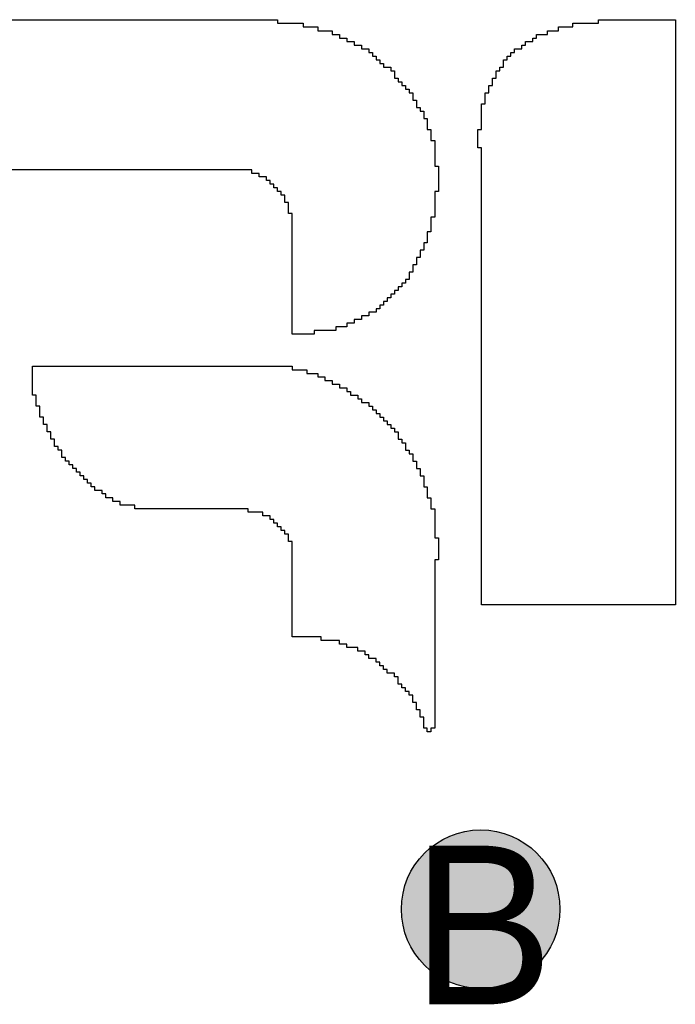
# Model space of a CAD drawing. Header units: millimetres. Extents: x -1.5 to 11.1, y -3 to 5.
# Tile 17 of 256: x 0.5418 to 0.6246, y 0.738 to 0.8621. Entities that reach past the tile are written whole.
import ezdxf

# ---------------------------------------------------------------- set-up
doc = ezdxf.new("R2010")
doc.units = ezdxf.units.MM
doc.header["$MEASUREMENT"] = 0
for name, color, linetype, true_color in [('BottomLayer', 5, 'Continuous', 0x0000ff), ('DrillDrawing', 1, 'Continuous', 0xff0000), ('Metal_2', 7, 'Continuous', 0x7f0000), ('Metal_3', 7, 'Continuous', 0x3f7f00), ('TopLayer', 1, 'Continuous', 0xff0000), ('TopOverlay', 2, 'Continuous', 0xffff00)]:
    doc.layers.add(name, color=color, linetype=linetype, true_color=true_color)
doc.styles.add('textstyle289', font='txt')

# ---------------------------------------------------------------- blocks, each defined once
blk = doc.blocks.new('GRF_2021_F____17')
at = {"layer": 'TopOverlay'}
for p, q in [((-0.07543, 0.03712), (-0.02563, 0.03712)), ((-0.02563, 0.03712), (-0.02563, 0.03666)), ((-0.02563, 0.03666), (-0.0224, 0.03666)), ((-0.0224, 0.03666), (-0.0224, 0.0362)), ((-0.0224, 0.0362), (-0.02056, 0.0362)), ((-0.02056, 0.0362), (-0.02056, 0.03573)), ((0.0098, 0.03573), (0.0098, 0.0362)), ((0.0098, 0.0362), (0.01164, 0.0362)), ((0.01164, 0.0362), (0.01164, 0.03666)), ((0.01164, 0.03666), (0.01487, 0.03666)), ((0.01487, 0.03666), (0.01487, 0.03712)), ((0.01487, 0.03712), (0.02456, 0.03712)), ((0.02456, 0.03712), (0.02456, 0.03666)), ((0.02456, 0.03666), (0.02456, 0.0362)), ((0.02456, 0.0362), (0.02456, 0.03573)), ((-0.02056, 0.03573), (-0.01872, 0.03573)), ((-0.01872, 0.03573), (-0.01872, 0.03527)), ((-0.01872, 0.03527), (-0.01779, 0.03527)), ((-0.01779, 0.03527), (-0.01779, 0.03481)), ((-0.01779, 0.03481), (-0.01687, 0.03481)), ((-0.01687, 0.03481), (-0.01687, 0.03435)), ((0.00657, 0.03435), (0.00657, 0.03481)), ((0.00657, 0.03481), (0.00703, 0.03481)), ((0.00703, 0.03481), (0.00703, 0.03527)), ((0.00703, 0.03527), (0.00842, 0.03527)), ((0.00842, 0.03527), (0.00842, 0.03573)), ((0.00842, 0.03573), (0.0098, 0.03573)), ((0.02456, 0.03573), (0.02456, 0.03527)), ((0.02456, 0.03527), (0.02456, 0.03481)), ((0.02456, 0.03481), (0.02456, 0.03435)), ((-0.01687, 0.03435), (-0.01595, 0.03435)), ((-0.01595, 0.03435), (-0.01595, 0.03389)), ((-0.01595, 0.03389), (-0.01503, 0.03389)), ((-0.01503, 0.03389), (-0.01503, 0.03343)), ((0.00519, 0.03343), (0.00519, 0.03389)), ((0.00519, 0.03389), (0.00565, 0.03389)), ((0.00565, 0.03389), (0.00565, 0.03435)), ((0.00565, 0.03435), (0.00657, 0.03435)), ((0.02456, 0.03435), (0.02456, 0.03389)), ((0.02456, 0.03389), (0.02456, 0.03343)), ((-0.01503, 0.03343), (-0.0141, 0.03343)), ((-0.0141, 0.03343), (-0.0141, 0.03297)), ((-0.0141, 0.03297), (-0.01364, 0.03297)), ((-0.01364, 0.03297), (-0.01364, 0.03251)), ((-0.01364, 0.03251), (-0.01318, 0.03251)), ((-0.01318, 0.03251), (-0.01318, 0.03205)), ((0.00334, 0.03205), (0.00334, 0.03251)), ((0.00334, 0.03251), (0.00381, 0.03251)), ((0.00381, 0.03251), (0.00381, 0.03297)), ((0.00381, 0.03297), (0.00427, 0.03297)), ((0.00427, 0.03297), (0.00427, 0.03343)), ((0.00427, 0.03343), (0.00519, 0.03343)), ((0.02456, 0.03343), (0.02456, 0.03297)), ((0.02456, 0.03297), (0.02456, 0.03251)), ((0.02456, 0.03251), (0.02456, 0.03205)), ((-0.01318, 0.03205), (-0.01272, 0.03205)), ((-0.01272, 0.03205), (-0.01272, 0.03159)), ((-0.01272, 0.03159), (-0.01226, 0.03159)), ((-0.01226, 0.03159), (-0.01226, 0.03112)), ((-0.01226, 0.03112), (-0.01134, 0.03112)), ((-0.01134, 0.03112), (-0.01134, 0.03066)), ((0.00242, 0.03066), (0.00242, 0.03112)), ((0.00242, 0.03112), (0.00288, 0.03112)), ((0.00288, 0.03159), (0.00288, 0.03205)), ((0.00288, 0.03205), (0.00334, 0.03205)), ((0.00288, 0.03112), (0.00288, 0.03159)), ((0.02456, 0.03205), (0.02456, 0.03159)), ((0.02456, 0.03159), (0.02456, 0.03112)), ((0.02456, 0.03112), (0.02456, 0.03066)), ((-0.01134, 0.03066), (-0.01088, 0.03066)), ((-0.01088, 0.03066), (-0.01088, 0.0302)), ((-0.01088, 0.0302), (-0.01088, 0.02974)), ((0.00196, 0.0302), (0.00196, 0.03066)), ((0.00196, 0.03066), (0.00242, 0.03066)), ((0.00196, 0.02974), (0.00196, 0.0302)), ((0.02456, 0.03066), (0.02456, 0.0302)), ((0.02456, 0.0302), (0.02456, 0.02974)), ((-0.01088, 0.02974), (-0.01042, 0.02974)), ((-0.01042, 0.02974), (-0.01042, 0.02928)), ((-0.01042, 0.02928), (-0.00995, 0.02928)), ((-0.00995, 0.02928), (-0.00995, 0.02882)), ((-0.00995, 0.02882), (-0.00949, 0.02882)), ((-0.00949, 0.02882), (-0.00949, 0.02836)), ((0.00104, 0.02836), (0.00104, 0.02882)), ((0.00104, 0.02882), (0.0015, 0.02882)), ((0.0015, 0.02928), (0.0015, 0.02974)), ((0.0015, 0.02974), (0.00196, 0.02974)), ((0.0015, 0.02882), (0.0015, 0.02928)), ((0.02456, 0.02974), (0.02456, 0.02928)), ((0.02456, 0.02928), (0.02456, 0.02882)), ((0.02456, 0.02882), (0.02456, 0.02836)), ((-0.00949, 0.02836), (-0.00903, 0.02836)), ((-0.00903, 0.02836), (-0.00903, 0.0279)), ((-0.00903, 0.0279), (-0.00857, 0.0279)), ((-0.00857, 0.0279), (-0.00857, 0.02744)), ((-0.00857, 0.02744), (-0.00857, 0.02697)), ((0.00058, 0.02744), (0.00058, 0.0279)), ((0.00058, 0.0279), (0.00104, 0.0279)), ((0.00058, 0.02697), (0.00058, 0.02744)), ((0.00104, 0.0279), (0.00104, 0.02836)), ((0.02456, 0.02836), (0.02456, 0.0279)), ((0.02456, 0.0279), (0.02456, 0.02744)), ((0.02456, 0.02744), (0.02456, 0.02697)), ((-0.00857, 0.02697), (-0.00811, 0.02697)), ((-0.00811, 0.02697), (-0.00811, 0.02651)), ((-0.00811, 0.02651), (-0.00811, 0.02605)), ((0.00012, 0.02605), (0.00012, 0.02651)), ((0.00012, 0.02651), (0.00058, 0.02651)), ((0.00058, 0.02651), (0.00058, 0.02697)), ((0.02456, 0.02697), (0.02456, 0.02651)), ((0.02456, 0.02651), (0.02456, 0.02605)), ((-0.00811, 0.02605), (-0.00765, 0.02605)), ((-0.00765, 0.02605), (-0.00765, 0.02559)), ((-0.00765, 0.02559), (-0.00719, 0.02559)), ((-0.00719, 0.02559), (-0.00719, 0.02513)), ((-0.00719, 0.02513), (-0.00719, 0.02467)), ((0.00012, 0.02559), (0.00012, 0.02605)), ((0.00012, 0.02513), (0.00012, 0.02559)), ((0.00012, 0.02467), (0.00012, 0.02513)), ((0.02456, 0.02605), (0.02456, 0.02559)), ((0.02456, 0.02559), (0.02456, 0.02513)), ((0.02456, 0.02513), (0.02456, 0.02467)), ((-0.00719, 0.02467), (-0.00673, 0.02467)), ((-0.00673, 0.02467), (-0.00673, 0.02421)), ((-0.00673, 0.02421), (-0.00673, 0.02375)), ((-0.00673, 0.02375), (-0.00673, 0.02329)), ((0.00012, 0.02421), (0.00012, 0.02467)), ((0.00012, 0.02375), (0.00012, 0.02421)), ((0.00012, 0.02329), (0.00012, 0.02375)), ((0.02456, 0.02467), (0.02456, 0.02421)), ((0.02456, 0.02421), (0.02456, 0.02375)), ((0.02456, 0.02375), (0.02456, 0.02329)), ((-0.00673, 0.02329), (-0.00627, 0.02329)), ((-0.00627, 0.02329), (-0.00627, 0.02282)), ((-0.00627, 0.02282), (-0.00627, 0.02236)), ((-0.00627, 0.02236), (-0.00627, 0.0219)), ((-0.00034, 0.02282), (-0.00034, 0.02329)), ((-0.00034, 0.02329), (0.00012, 0.02329)), ((-0.00034, 0.02236), (-0.00034, 0.02282)), ((-0.00034, 0.0219), (-0.00034, 0.02236)), ((0.02456, 0.02329), (0.02456, 0.02282)), ((0.02456, 0.02282), (0.02456, 0.02236)), ((0.02456, 0.02236), (0.02456, 0.0219)), ((-0.00627, 0.0219), (-0.0058, 0.0219)), ((-0.0058, 0.0219), (-0.0058, 0.02144)), ((-0.0058, 0.02144), (-0.0058, 0.02098)), ((-0.00034, 0.02144), (-0.00034, 0.0219)), ((-0.00034, 0.02098), (-0.00034, 0.02144)), ((0.02456, 0.0219), (0.02456, 0.02144)), ((0.02456, 0.02144), (0.02456, 0.02098)), ((-0.0058, 0.02098), (-0.0058, 0.02052)), ((-0.0058, 0.02052), (-0.0058, 0.02006)), ((-0.0058, 0.02006), (-0.0058, 0.0196)), ((0.00012, 0.02098), (-0.00034, 0.02098)), ((0.00012, 0.02052), (0.00012, 0.02098)), ((0.00012, 0.02006), (0.00012, 0.02052)), ((0.00012, 0.0196), (0.00012, 0.02006)), ((0.02456, 0.02098), (0.02456, 0.02052)), ((0.02456, 0.02052), (0.02456, 0.02006)), ((0.02456, 0.02006), (0.02456, 0.0196)), ((-0.0058, 0.0196), (-0.0058, 0.01914)), ((-0.0058, 0.01914), (-0.0058, 0.01867)), ((-0.0058, 0.01867), (-0.00534, 0.01867)), ((-0.00534, 0.01867), (-0.00534, 0.01821)), ((0.00012, 0.01914), (0.00012, 0.0196)), ((0.00012, 0.01867), (0.00012, 0.01914)), ((0.00012, 0.01821), (0.00012, 0.01867)), ((0.02456, 0.0196), (0.02456, 0.01914)), ((0.02456, 0.01914), (0.02456, 0.01867)), ((0.02456, 0.01867), (0.02456, 0.01821)), ((-0.02886, 0.01821), (-0.0616, 0.01821)), ((-0.02886, 0.01775), (-0.02886, 0.01821)), ((-0.02794, 0.01775), (-0.02886, 0.01775)), ((-0.02794, 0.01729), (-0.02794, 0.01775)), ((-0.00534, 0.01821), (-0.00534, 0.01775)), ((-0.00534, 0.01775), (-0.00534, 0.01729)), ((0.00012, 0.01775), (0.00012, 0.01821)), ((0.00012, 0.01729), (0.00012, 0.01775)), ((0.02456, 0.01821), (0.02456, 0.01775)), ((0.02456, 0.01775), (0.02456, 0.01729)), ((-0.02702, 0.01729), (-0.02794, 0.01729)), ((-0.02702, 0.01683), (-0.02702, 0.01729)), ((-0.02655, 0.01683), (-0.02702, 0.01683)), ((-0.02655, 0.01637), (-0.02655, 0.01683)), ((-0.02609, 0.01637), (-0.02655, 0.01637)), ((-0.02609, 0.01591), (-0.02609, 0.01637)), ((-0.00534, 0.01729), (-0.00534, 0.01683)), ((-0.00534, 0.01683), (-0.00534, 0.01637)), ((-0.00534, 0.01637), (-0.00534, 0.01591)), ((0.00012, 0.01683), (0.00012, 0.01729)), ((0.00012, 0.01637), (0.00012, 0.01683)), ((0.00012, 0.01591), (0.00012, 0.01637)), ((0.02456, 0.01729), (0.02456, 0.01683)), ((0.02456, 0.01683), (0.02456, 0.01637)), ((0.02456, 0.01637), (0.02456, 0.01591)), ((-0.02563, 0.01591), (-0.02609, 0.01591)), ((-0.02563, 0.01545), (-0.02563, 0.01591)), ((-0.02517, 0.01545), (-0.02563, 0.01545)), ((-0.02517, 0.01499), (-0.02517, 0.01545)), ((-0.02471, 0.01499), (-0.02517, 0.01499)), ((-0.02471, 0.01452), (-0.02471, 0.01499)), ((-0.00534, 0.01545), (-0.0058, 0.01545)), ((-0.0058, 0.01545), (-0.0058, 0.01499)), ((-0.0058, 0.01499), (-0.0058, 0.01452)), ((-0.00534, 0.01591), (-0.00534, 0.01545)), ((0.00012, 0.01545), (0.00012, 0.01591)), ((0.00012, 0.01499), (0.00012, 0.01545)), ((0.00012, 0.01452), (0.00012, 0.01499)), ((0.02456, 0.01591), (0.02456, 0.01545)), ((0.02456, 0.01545), (0.02456, 0.01499)), ((0.02456, 0.01499), (0.02456, 0.01452)), ((-0.02471, 0.01406), (-0.02471, 0.01452)), ((-0.02425, 0.01406), (-0.02471, 0.01406)), ((-0.02425, 0.0136), (-0.02425, 0.01406)), ((-0.0058, 0.01452), (-0.0058, 0.01406)), ((-0.0058, 0.01406), (-0.0058, 0.0136)), ((0.00012, 0.01406), (0.00012, 0.01452)), ((0.00012, 0.0136), (0.00012, 0.01406)), ((0.02456, 0.01452), (0.02456, 0.01406)), ((0.02456, 0.01406), (0.02456, 0.0136)), ((-0.02425, 0.01314), (-0.02425, 0.0136)), ((-0.02425, 0.01268), (-0.02425, 0.01314)), ((-0.02379, 0.01268), (-0.02425, 0.01268)), ((-0.02379, 0.01222), (-0.02379, 0.01268)), ((-0.0058, 0.0136), (-0.0058, 0.01314)), ((-0.0058, 0.01314), (-0.0058, 0.01268)), ((-0.0058, 0.01268), (-0.0058, 0.01222)), ((0.00012, 0.01314), (0.00012, 0.0136)), ((0.00012, 0.01268), (0.00012, 0.01314)), ((0.00012, 0.01222), (0.00012, 0.01268)), ((0.02456, 0.0136), (0.02456, 0.01314)), ((0.02456, 0.01314), (0.02456, 0.01268)), ((0.02456, 0.01268), (0.02456, 0.01222)), ((-0.02379, 0.01176), (-0.02379, 0.01222)), ((-0.02379, 0.0113), (-0.02379, 0.01176)), ((-0.02379, 0.01084), (-0.02379, 0.0113)), ((-0.0058, 0.01222), (-0.00627, 0.01222)), ((-0.00627, 0.01222), (-0.00627, 0.01176)), ((-0.00627, 0.01176), (-0.00627, 0.0113)), ((-0.00627, 0.0113), (-0.00627, 0.01084)), ((0.00012, 0.01176), (0.00012, 0.01222)), ((0.00012, 0.0113), (0.00012, 0.01176)), ((0.00012, 0.01084), (0.00012, 0.0113)), ((0.02456, 0.01222), (0.02456, 0.01176)), ((0.02456, 0.01176), (0.02456, 0.0113)), ((0.02456, 0.0113), (0.02456, 0.01084)), ((-0.02379, 0.01037), (-0.02379, 0.01084)), ((-0.02379, 0.00991), (-0.02379, 0.01037)), ((-0.00627, 0.01037), (-0.00673, 0.01037)), ((-0.00673, 0.01037), (-0.00673, 0.00991)), ((-0.00627, 0.01084), (-0.00627, 0.01037)), ((0.00012, 0.01037), (0.00012, 0.01084)), ((0.00012, 0.00991), (0.00012, 0.01037)), ((0.02456, 0.01084), (0.02456, 0.01037)), ((0.02456, 0.01037), (0.02456, 0.00991)), ((-0.02379, 0.00945), (-0.02379, 0.00991)), ((-0.02379, 0.00899), (-0.02379, 0.00945)), ((-0.02379, 0.00853), (-0.02379, 0.00899)), ((-0.00673, 0.00899), (-0.00719, 0.00899)), ((-0.00719, 0.00899), (-0.00719, 0.00853)), ((-0.00673, 0.00991), (-0.00673, 0.00945)), ((-0.00673, 0.00945), (-0.00673, 0.00899)), ((0.00012, 0.00945), (0.00012, 0.00991)), ((0.00012, 0.00899), (0.00012, 0.00945)), ((0.00012, 0.00853), (0.00012, 0.00899)), ((0.02456, 0.00991), (0.02456, 0.00945)), ((0.02456, 0.00945), (0.02456, 0.00899)), ((0.02456, 0.00899), (0.02456, 0.00853)), ((-0.02379, 0.00807), (-0.02379, 0.00853)), ((-0.02379, 0.00761), (-0.02379, 0.00807)), ((-0.02379, 0.00715), (-0.02379, 0.00761)), ((-0.00719, 0.00807), (-0.00765, 0.00807)), ((-0.00765, 0.00807), (-0.00765, 0.00761)), ((-0.00765, 0.00761), (-0.00765, 0.00715)), ((-0.00719, 0.00853), (-0.00719, 0.00807)), ((0.00012, 0.00807), (0.00012, 0.00853)), ((0.00012, 0.00761), (0.00012, 0.00807)), ((0.00012, 0.00715), (0.00012, 0.00761)), ((0.02456, 0.00853), (0.02456, 0.00807)), ((0.02456, 0.00807), (0.02456, 0.00761)), ((0.02456, 0.00761), (0.02456, 0.00715)), ((-0.02379, 0.00669), (-0.02379, 0.00715)), ((-0.02379, 0.00622), (-0.02379, 0.00669)), ((-0.02379, 0.00576), (-0.02379, 0.00622)), ((-0.00811, 0.00622), (-0.00857, 0.00622)), ((-0.00857, 0.00622), (-0.00857, 0.00576)), ((-0.00765, 0.00715), (-0.00811, 0.00715)), ((-0.00811, 0.00715), (-0.00811, 0.00669)), ((-0.00811, 0.00669), (-0.00811, 0.00622)), ((0.00012, 0.00669), (0.00012, 0.00715)), ((0.00012, 0.00622), (0.00012, 0.00669)), ((0.00012, 0.00576), (0.00012, 0.00622)), ((0.02456, 0.00715), (0.02456, 0.00669)), ((0.02456, 0.00669), (0.02456, 0.00622)), ((0.02456, 0.00622), (0.02456, 0.00576)), ((-0.02379, 0.0053), (-0.02379, 0.00576)), ((-0.02379, 0.00484), (-0.02379, 0.0053)), ((-0.00857, 0.0053), (-0.00903, 0.0053)), ((-0.00903, 0.0053), (-0.00903, 0.00484)), ((-0.00857, 0.00576), (-0.00857, 0.0053)), ((0.00012, 0.0053), (0.00012, 0.00576)), ((0.00012, 0.00484), (0.00012, 0.0053)), ((0.02456, 0.00576), (0.02456, 0.0053)), ((0.02456, 0.0053), (0.02456, 0.00484)), ((-0.02379, 0.00438), (-0.02379, 0.00484)), ((-0.02379, 0.00392), (-0.02379, 0.00438)), ((-0.02379, 0.00346), (-0.02379, 0.00392)), ((-0.00949, 0.00392), (-0.00995, 0.00392)), ((-0.00995, 0.00392), (-0.00995, 0.00346)), ((-0.00903, 0.00438), (-0.00949, 0.00438)), ((-0.00949, 0.00438), (-0.00949, 0.00392)), ((-0.00903, 0.00484), (-0.00903, 0.00438)), ((0.00012, 0.00438), (0.00012, 0.00484)), ((0.00012, 0.00392), (0.00012, 0.00438)), ((0.00012, 0.00346), (0.00012, 0.00392)), ((0.02456, 0.00484), (0.02456, 0.00438)), ((0.02456, 0.00438), (0.02456, 0.00392)), ((0.02456, 0.00392), (0.02456, 0.00346)), ((-0.02379, 0.003), (-0.02379, 0.00346)), ((-0.02379, 0.00254), (-0.02379, 0.003)), ((-0.02379, 0.00207), (-0.02379, 0.00254)), ((-0.01088, 0.00254), (-0.01134, 0.00254)), ((-0.01134, 0.00254), (-0.01134, 0.00207)), ((-0.01042, 0.003), (-0.01088, 0.003)), ((-0.01088, 0.003), (-0.01088, 0.00254)), ((-0.00995, 0.00346), (-0.01042, 0.00346)), ((-0.01042, 0.00346), (-0.01042, 0.003)), ((0.00012, 0.003), (0.00012, 0.00346)), ((0.00012, 0.00254), (0.00012, 0.003)), ((0.00012, 0.00207), (0.00012, 0.00254)), ((0.02456, 0.00346), (0.02456, 0.003)), ((0.02456, 0.003), (0.02456, 0.00254)), ((0.02456, 0.00254), (0.02456, 0.00207)), ((-0.02379, 0.00161), (-0.02379, 0.00207)), ((-0.02379, 0.00115), (-0.02379, 0.00161)), ((-0.0118, 0.00161), (-0.01226, 0.00161)), ((-0.01226, 0.00161), (-0.01226, 0.00115)), ((-0.01134, 0.00207), (-0.0118, 0.00207)), ((-0.0118, 0.00207), (-0.0118, 0.00161)), ((0.00012, 0.00161), (0.00012, 0.00207)), ((0.00012, 0.00115), (0.00012, 0.00161)), ((0.02456, 0.00207), (0.02456, 0.00161)), ((0.02456, 0.00161), (0.02456, 0.00115)), ((-0.02379, 0.00069), (-0.02379, 0.00115)), ((-0.02379, 0.00023), (-0.02379, 0.00069)), ((-0.02379, -0.00023), (-0.02379, 0.00023)), ((-0.01318, 0.00023), (-0.0141, 0.00023)), ((-0.0141, 0.00023), (-0.0141, -0.00023)), ((-0.01272, 0.00069), (-0.01318, 0.00069)), ((-0.01318, 0.00069), (-0.01318, 0.00023)), ((-0.01226, 0.00115), (-0.01272, 0.00115)), ((-0.01272, 0.00115), (-0.01272, 0.00069)), ((0.00012, 0.00069), (0.00012, 0.00115)), ((0.00012, 0.00023), (0.00012, 0.00069)), ((0.00012, -0.00023), (0.00012, 0.00023)), ((0.02456, 0.00115), (0.02456, 0.00069)), ((0.02456, 0.00069), (0.02456, 0.00023)), ((0.02456, 0.00023), (0.02456, -0.00023)), ((-0.02379, -0.00069), (-0.02379, -0.00023)), ((-0.02379, -0.00115), (-0.02379, -0.00069)), ((-0.02379, -0.00161), (-0.02379, -0.00115)), ((-0.01595, -0.00115), (-0.01687, -0.00115)), ((-0.01687, -0.00115), (-0.01687, -0.00161)), ((-0.01503, -0.00069), (-0.01595, -0.00069)), ((-0.01595, -0.00069), (-0.01595, -0.00115)), ((-0.0141, -0.00023), (-0.01503, -0.00023)), ((-0.01503, -0.00023), (-0.01503, -0.00069)), ((0.00012, -0.00069), (0.00012, -0.00023)), ((0.00012, -0.00115), (0.00012, -0.00069)), ((0.00012, -0.00161), (0.00012, -0.00115)), ((0.02456, -0.00023), (0.02456, -0.00069)), ((0.02456, -0.00069), (0.02456, -0.00115)), ((0.02456, -0.00115), (0.02456, -0.00161)), ((-0.02379, -0.00207), (-0.02379, -0.00161)), ((-0.02379, -0.00254), (-0.02379, -0.00207)), ((-0.01825, -0.00207), (-0.02102, -0.00207)), ((-0.02102, -0.00207), (-0.02102, -0.00254)), ((-0.01687, -0.00161), (-0.01825, -0.00161)), ((-0.01825, -0.00161), (-0.01825, -0.00207)), ((0.00012, -0.00207), (0.00012, -0.00161)), ((0.00012, -0.00254), (0.00012, -0.00207)), ((0.02456, -0.00161), (0.02456, -0.00207)), ((0.02456, -0.00207), (0.02456, -0.00254)), ((-0.02102, -0.00254), (-0.02379, -0.00254)), ((0.00012, -0.003), (0.00012, -0.00254)), ((0.00012, -0.00346), (0.00012, -0.003)), ((0.00012, -0.00392), (0.00012, -0.00346)), ((0.02456, -0.00254), (0.02456, -0.003)), ((0.02456, -0.003), (0.02456, -0.00346)), ((0.02456, -0.00346), (0.02456, -0.00392)), ((0.00012, -0.00438), (0.00012, -0.00392)), ((0.00012, -0.00484), (0.00012, -0.00438)), ((0.00012, -0.0053), (0.00012, -0.00484)), ((0.02456, -0.00392), (0.02456, -0.00438)), ((0.02456, -0.00438), (0.02456, -0.00484)), ((0.02456, -0.00484), (0.02456, -0.0053)), ((0.00012, -0.00576), (0.00012, -0.0053)), ((0.00012, -0.00622), (0.00012, -0.00576)), ((0.02456, -0.0053), (0.02456, -0.00576)), ((0.02456, -0.00576), (0.02456, -0.00622)), ((-0.05652, -0.007), (-0.05653, -0.00654)), ((-0.05653, -0.00654), (-0.02379, -0.00654)), ((-0.05653, -0.00746), (-0.05652, -0.007)), ((-0.02379, -0.00654), (-0.02379, -0.007)), ((-0.02379, -0.007), (-0.02194, -0.007)), ((-0.02194, -0.007), (-0.02194, -0.00746)), ((0.00012, -0.00669), (0.00012, -0.00622)), ((0.00012, -0.00715), (0.00012, -0.00669)), ((0.00012, -0.00761), (0.00012, -0.00715)), ((0.02456, -0.00622), (0.02456, -0.00669)), ((0.02456, -0.00669), (0.02456, -0.00715)), ((0.02456, -0.00715), (0.02456, -0.00761)), ((-0.05652, -0.00792), (-0.05653, -0.00746)), ((-0.05652, -0.00838), (-0.05652, -0.00792)), ((-0.05652, -0.00884), (-0.05652, -0.00838)), ((-0.02194, -0.00746), (-0.02056, -0.00746)), ((-0.02056, -0.00746), (-0.02056, -0.00792)), ((-0.02056, -0.00792), (-0.01964, -0.00792)), ((-0.01964, -0.00792), (-0.01964, -0.00838)), ((-0.01964, -0.00838), (-0.01872, -0.00838)), ((-0.01872, -0.00838), (-0.01872, -0.00884)), ((0.00012, -0.00807), (0.00012, -0.00761)), ((0.00012, -0.00853), (0.00012, -0.00807)), ((0.00012, -0.00899), (0.00012, -0.00853)), ((0.02456, -0.00761), (0.02456, -0.00807)), ((0.02456, -0.00807), (0.02456, -0.00853)), ((0.02456, -0.00853), (0.02456, -0.00899)), ((-0.05652, -0.0093), (-0.05652, -0.00884)), ((-0.05652, -0.00976), (-0.05652, -0.0093)), ((-0.05652, -0.01022), (-0.05652, -0.00976)), ((-0.01872, -0.00884), (-0.01779, -0.00884)), ((-0.01779, -0.00884), (-0.01779, -0.0093)), ((-0.01779, -0.0093), (-0.01687, -0.0093)), ((-0.01687, -0.0093), (-0.01687, -0.00976)), ((-0.01687, -0.00976), (-0.01641, -0.00976)), ((-0.01641, -0.00976), (-0.01641, -0.01022)), ((0.00012, -0.00945), (0.00012, -0.00899)), ((0.00012, -0.00991), (0.00012, -0.00945)), ((0.00012, -0.01037), (0.00012, -0.00991)), ((0.02456, -0.00899), (0.02456, -0.00945)), ((0.02456, -0.00945), (0.02456, -0.00991)), ((0.02456, -0.00991), (0.02456, -0.01037)), ((-0.05606, -0.01022), (-0.05652, -0.01022)), ((-0.05606, -0.01069), (-0.05606, -0.01022)), ((-0.05606, -0.01115), (-0.05606, -0.01069)), ((-0.05606, -0.01161), (-0.05606, -0.01115)), ((-0.01641, -0.01022), (-0.01549, -0.01022)), ((-0.01549, -0.01022), (-0.01549, -0.01069)), ((-0.01549, -0.01069), (-0.01503, -0.01069)), ((-0.01503, -0.01069), (-0.01503, -0.01115)), ((-0.01503, -0.01115), (-0.0141, -0.01115)), ((-0.0141, -0.01115), (-0.0141, -0.01161)), ((0.00012, -0.01084), (0.00012, -0.01037)), ((0.00012, -0.0113), (0.00012, -0.01084)), ((0.02456, -0.01037), (0.02456, -0.01084)), ((0.02456, -0.01084), (0.02456, -0.0113)), ((-0.0556, -0.01161), (-0.05606, -0.01161)), ((-0.0556, -0.01207), (-0.0556, -0.01161)), ((-0.0556, -0.01253), (-0.0556, -0.01207)), ((-0.0141, -0.01161), (-0.01364, -0.01161)), ((-0.01364, -0.01161), (-0.01364, -0.01207)), ((-0.01364, -0.01207), (-0.01318, -0.01207)), ((-0.01318, -0.01207), (-0.01318, -0.01253)), ((0.00012, -0.01176), (0.00012, -0.0113)), ((0.00012, -0.01222), (0.00012, -0.01176)), ((0.00012, -0.01268), (0.00012, -0.01222)), ((0.02456, -0.0113), (0.02456, -0.01176)), ((0.02456, -0.01176), (0.02456, -0.01222)), ((0.02456, -0.01222), (0.02456, -0.01268)), ((-0.0556, -0.01299), (-0.0556, -0.01253)), ((-0.05514, -0.01299), (-0.0556, -0.01299)), ((-0.05514, -0.01345), (-0.05514, -0.01299)), ((-0.05514, -0.01391), (-0.05514, -0.01345)), ((-0.01318, -0.01253), (-0.01272, -0.01253)), ((-0.01272, -0.01253), (-0.01272, -0.01299)), ((-0.01272, -0.01299), (-0.01226, -0.01299)), ((-0.01226, -0.01299), (-0.01226, -0.01345)), ((-0.01226, -0.01345), (-0.0118, -0.01345)), ((-0.0118, -0.01345), (-0.0118, -0.01391)), ((0.00012, -0.01314), (0.00012, -0.01268)), ((0.00012, -0.0136), (0.00012, -0.01314)), ((0.00012, -0.01406), (0.00012, -0.0136)), ((0.02456, -0.01268), (0.02456, -0.01314)), ((0.02456, -0.01314), (0.02456, -0.0136)), ((0.02456, -0.0136), (0.02456, -0.01406)), ((-0.05468, -0.01391), (-0.05514, -0.01391)), ((-0.05468, -0.01437), (-0.05468, -0.01391)), ((-0.05468, -0.01484), (-0.05468, -0.01437)), ((-0.05422, -0.01484), (-0.05468, -0.01484)), ((-0.05422, -0.0153), (-0.05422, -0.01484)), ((-0.0118, -0.01391), (-0.01134, -0.01391)), ((-0.01134, -0.01391), (-0.01134, -0.01437)), ((-0.01134, -0.01437), (-0.01088, -0.01437)), ((-0.01088, -0.01437), (-0.01088, -0.01484)), ((-0.01088, -0.01484), (-0.01042, -0.01484)), ((-0.01042, -0.01484), (-0.01042, -0.0153)), ((0.00012, -0.01452), (0.00012, -0.01406)), ((0.00012, -0.01499), (0.00012, -0.01452)), ((0.02456, -0.01406), (0.02456, -0.01452)), ((0.02456, -0.01452), (0.02456, -0.01499)), ((-0.05422, -0.01576), (-0.05422, -0.0153)), ((-0.05376, -0.01576), (-0.05422, -0.01576)), ((-0.05376, -0.01622), (-0.05376, -0.01576)), ((-0.01042, -0.0153), (-0.01042, -0.01576)), ((-0.01042, -0.01576), (-0.00995, -0.01576)), ((-0.00995, -0.01576), (-0.00995, -0.01622)), ((0.00012, -0.01545), (0.00012, -0.01499)), ((0.00012, -0.01591), (0.00012, -0.01545)), ((0.00012, -0.01637), (0.00012, -0.01591)), ((0.02456, -0.01499), (0.02456, -0.01545)), ((0.02456, -0.01545), (0.02456, -0.01591)), ((0.02456, -0.01591), (0.02456, -0.01637)), ((-0.05376, -0.01668), (-0.05376, -0.01622)), ((-0.0533, -0.01668), (-0.05376, -0.01668)), ((-0.0533, -0.01714), (-0.0533, -0.01668)), ((-0.05284, -0.01714), (-0.0533, -0.01714)), ((-0.05284, -0.0176), (-0.05284, -0.01714)), ((-0.00995, -0.01622), (-0.00949, -0.01622)), ((-0.00949, -0.01622), (-0.00949, -0.01668)), ((-0.00949, -0.01668), (-0.00949, -0.01714)), ((-0.00949, -0.01714), (-0.00903, -0.01714)), ((-0.00903, -0.01714), (-0.00903, -0.0176)), ((0.00012, -0.01683), (0.00012, -0.01637)), ((0.00012, -0.01729), (0.00012, -0.01683)), ((0.00012, -0.01775), (0.00012, -0.01729)), ((0.02456, -0.01637), (0.02456, -0.01683)), ((0.02456, -0.01683), (0.02456, -0.01729)), ((0.02456, -0.01729), (0.02456, -0.01775)), ((-0.05284, -0.01806), (-0.05284, -0.0176)), ((-0.05238, -0.01806), (-0.05284, -0.01806)), ((-0.05238, -0.01852), (-0.05238, -0.01806)), ((-0.05191, -0.01852), (-0.05238, -0.01852)), ((-0.05191, -0.01899), (-0.05191, -0.01852)), ((-0.00903, -0.0176), (-0.00857, -0.0176)), ((-0.00857, -0.0176), (-0.00857, -0.01806)), ((-0.00857, -0.01806), (-0.00857, -0.01852)), ((-0.00857, -0.01852), (-0.00811, -0.01852)), ((-0.00811, -0.01852), (-0.00811, -0.01899)), ((0.00012, -0.01821), (0.00012, -0.01775)), ((0.00012, -0.01867), (0.00012, -0.01821)), ((0.02456, -0.01775), (0.02456, -0.01821)), ((0.02456, -0.01821), (0.02456, -0.01867)), ((-0.05145, -0.01899), (-0.05191, -0.01899)), ((-0.05145, -0.01945), (-0.05145, -0.01899)), ((-0.05099, -0.01945), (-0.05145, -0.01945)), ((-0.05099, -0.01991), (-0.05099, -0.01945)), ((-0.00811, -0.01899), (-0.00811, -0.01945)), ((-0.00811, -0.01945), (-0.00765, -0.01945)), ((-0.00765, -0.01945), (-0.00765, -0.01991)), ((0.00012, -0.01914), (0.00012, -0.01867)), ((0.00012, -0.0196), (0.00012, -0.01914)), ((0.00012, -0.02006), (0.00012, -0.0196)), ((0.02456, -0.01867), (0.02456, -0.01914)), ((0.02456, -0.01914), (0.02456, -0.0196)), ((0.02456, -0.0196), (0.02456, -0.02006)), ((-0.05053, -0.01991), (-0.05099, -0.01991)), ((-0.05053, -0.02037), (-0.05053, -0.01991)), ((-0.05007, -0.02037), (-0.05053, -0.02037)), ((-0.05007, -0.02083), (-0.05007, -0.02037)), ((-0.04961, -0.02083), (-0.05007, -0.02083)), ((-0.04961, -0.02129), (-0.04961, -0.02083)), ((-0.00765, -0.01991), (-0.00765, -0.02037)), ((-0.00765, -0.02037), (-0.00719, -0.02037)), ((-0.00719, -0.02037), (-0.00719, -0.02083)), ((-0.00719, -0.02083), (-0.00719, -0.02129)), ((0.00012, -0.02052), (0.00012, -0.02006)), ((0.00012, -0.02098), (0.00012, -0.02052)), ((0.00012, -0.02144), (0.00012, -0.02098)), ((0.02456, -0.02006), (0.02456, -0.02052)), ((0.02456, -0.02052), (0.02456, -0.02098)), ((0.02456, -0.02098), (0.02456, -0.02144)), ((-0.04915, -0.02129), (-0.04961, -0.02129)), ((-0.04915, -0.02175), (-0.04915, -0.02129)), ((-0.04869, -0.02175), (-0.04915, -0.02175)), ((-0.04869, -0.02221), (-0.04869, -0.02175)), ((-0.04776, -0.02221), (-0.04869, -0.02221)), ((-0.04776, -0.02267), (-0.04776, -0.02221)), ((-0.00719, -0.02129), (-0.00719, -0.02175)), ((-0.00719, -0.02175), (-0.00673, -0.02175)), ((-0.00673, -0.02175), (-0.00673, -0.02221)), ((-0.00673, -0.02221), (-0.00673, -0.02267)), ((0.00012, -0.0219), (0.00012, -0.02144)), ((0.00012, -0.02236), (0.00012, -0.0219)), ((0.02456, -0.02144), (0.02456, -0.0219)), ((0.02456, -0.0219), (0.02456, -0.02236)), ((-0.0473, -0.02267), (-0.04776, -0.02267)), ((-0.0473, -0.02314), (-0.0473, -0.02267)), ((-0.04638, -0.02314), (-0.0473, -0.02314)), ((-0.04638, -0.0236), (-0.04638, -0.02314)), ((-0.00673, -0.02267), (-0.00673, -0.02314)), ((-0.00673, -0.02314), (-0.00627, -0.02314)), ((-0.00627, -0.02314), (-0.00627, -0.0236)), ((0.00012, -0.02282), (0.00012, -0.02236)), ((0.00012, -0.02329), (0.00012, -0.02282)), ((0.00012, -0.02375), (0.00012, -0.02329)), ((0.02456, -0.02236), (0.02456, -0.02282)), ((0.02456, -0.02282), (0.02456, -0.02329)), ((0.02456, -0.02329), (0.02456, -0.02375)), ((-0.04546, -0.0236), (-0.04638, -0.0236)), ((-0.04546, -0.02406), (-0.04546, -0.0236)), ((-0.04361, -0.02406), (-0.04546, -0.02406)), ((-0.04361, -0.02452), (-0.04361, -0.02406)), ((-0.02932, -0.02452), (-0.04361, -0.02452)), ((-0.02932, -0.02498), (-0.02932, -0.02452)), ((-0.00627, -0.0236), (-0.00627, -0.02406)), ((-0.00627, -0.02406), (-0.00627, -0.02452)), ((-0.00627, -0.02452), (-0.0058, -0.02452)), ((-0.0058, -0.02452), (-0.0058, -0.02498)), ((0.00012, -0.02421), (0.00012, -0.02375)), ((0.00012, -0.02467), (0.00012, -0.02421)), ((0.00012, -0.02513), (0.00012, -0.02467)), ((0.02456, -0.02375), (0.02456, -0.02421)), ((0.02456, -0.02421), (0.02456, -0.02467)), ((0.02456, -0.02467), (0.02456, -0.02513)), ((-0.02748, -0.02498), (-0.02932, -0.02498)), ((-0.02748, -0.02544), (-0.02748, -0.02498)), ((-0.02655, -0.02544), (-0.02748, -0.02544)), ((-0.02655, -0.0259), (-0.02655, -0.02544)), ((-0.02609, -0.0259), (-0.02655, -0.0259)), ((-0.02609, -0.02636), (-0.02609, -0.0259)), ((-0.0058, -0.02498), (-0.0058, -0.02544)), ((-0.0058, -0.02544), (-0.0058, -0.0259)), ((-0.0058, -0.0259), (-0.0058, -0.02636)), ((0.00012, -0.02559), (0.00012, -0.02513)), ((0.00012, -0.02605), (0.00012, -0.02559)), ((0.00012, -0.02651), (0.00012, -0.02605)), ((0.02456, -0.02513), (0.02456, -0.02559)), ((0.02456, -0.02559), (0.02456, -0.02605)), ((0.02456, -0.02605), (0.02456, -0.02651)), ((-0.02563, -0.02636), (-0.02609, -0.02636)), ((-0.02563, -0.02682), (-0.02563, -0.02636)), ((-0.02517, -0.02682), (-0.02563, -0.02682)), ((-0.02517, -0.02729), (-0.02517, -0.02682)), ((-0.02471, -0.02729), (-0.02517, -0.02729)), ((-0.02471, -0.02775), (-0.02471, -0.02729)), ((-0.0058, -0.02636), (-0.0058, -0.02682)), ((-0.0058, -0.02682), (-0.0058, -0.02729)), ((-0.0058, -0.02729), (-0.0058, -0.02775)), ((0.00012, -0.02697), (0.00012, -0.02651)), ((0.00012, -0.02744), (0.00012, -0.02697)), ((0.02456, -0.02651), (0.02456, -0.02697)), ((0.02456, -0.02697), (0.02456, -0.02744)), ((-0.02425, -0.02775), (-0.02471, -0.02775)), ((-0.02425, -0.02821), (-0.02425, -0.02775)), ((-0.02425, -0.02867), (-0.02425, -0.02821)), ((-0.0058, -0.02775), (-0.0058, -0.02821)), ((-0.0058, -0.02821), (-0.00534, -0.02821)), ((-0.00534, -0.02821), (-0.00534, -0.02867)), ((0.00012, -0.0279), (0.00012, -0.02744)), ((0.00012, -0.02836), (0.00012, -0.0279)), ((0.00012, -0.02882), (0.00012, -0.02836)), ((0.02456, -0.02744), (0.02456, -0.0279)), ((0.02456, -0.0279), (0.02456, -0.02836)), ((0.02456, -0.02836), (0.02456, -0.02882)), ((-0.02379, -0.02867), (-0.02425, -0.02867)), ((-0.02379, -0.02913), (-0.02379, -0.02867)), ((-0.02379, -0.02959), (-0.02379, -0.02913)), ((-0.02379, -0.03005), (-0.02379, -0.02959)), ((-0.00534, -0.02867), (-0.00534, -0.02913)), ((-0.00534, -0.02913), (-0.00534, -0.02959)), ((-0.00534, -0.02959), (-0.00534, -0.03005)), ((0.00012, -0.02928), (0.00012, -0.02882)), ((0.00012, -0.02974), (0.00012, -0.02928)), ((0.00012, -0.0302), (0.00012, -0.02974)), ((0.02456, -0.02882), (0.02456, -0.02928)), ((0.02456, -0.02928), (0.02456, -0.02974)), ((0.02456, -0.02974), (0.02456, -0.0302)), ((-0.02379, -0.03051), (-0.02379, -0.03005)), ((-0.02379, -0.03097), (-0.02379, -0.03051)), ((-0.02379, -0.03144), (-0.02379, -0.03097)), ((-0.00534, -0.03097), (-0.0058, -0.03097)), ((-0.0058, -0.03097), (-0.0058, -0.03144)), ((-0.00534, -0.03005), (-0.00534, -0.03051)), ((-0.00534, -0.03051), (-0.00534, -0.03097)), ((0.00012, -0.03066), (0.00012, -0.0302)), ((0.00012, -0.03112), (0.00012, -0.03066)), ((0.02456, -0.0302), (0.02456, -0.03066)), ((0.02456, -0.03066), (0.02456, -0.03112)), ((-0.02379, -0.0319), (-0.02379, -0.03144)), ((-0.02379, -0.03236), (-0.02379, -0.0319)), ((-0.0058, -0.03144), (-0.0058, -0.0319)), ((-0.0058, -0.0319), (-0.0058, -0.03236)), ((0.00012, -0.03159), (0.00012, -0.03112)), ((0.00012, -0.03205), (0.00012, -0.03159)), ((0.00012, -0.03251), (0.00012, -0.03205)), ((0.02456, -0.03112), (0.02456, -0.03159)), ((0.02456, -0.03159), (0.02456, -0.03205)), ((0.02456, -0.03205), (0.02456, -0.03251)), ((-0.02379, -0.03282), (-0.02379, -0.03236)), ((-0.02379, -0.03328), (-0.02379, -0.03282)), ((-0.02379, -0.03374), (-0.02379, -0.03328)), ((-0.0058, -0.03236), (-0.0058, -0.03282)), ((-0.0058, -0.03282), (-0.0058, -0.03328)), ((-0.0058, -0.03328), (-0.0058, -0.03374)), ((0.00012, -0.03297), (0.00012, -0.03251)), ((0.00012, -0.03343), (0.00012, -0.03297)), ((0.00012, -0.03389), (0.00012, -0.03343)), ((0.02456, -0.03251), (0.02456, -0.03297)), ((0.02456, -0.03297), (0.02456, -0.03343)), ((0.02456, -0.03343), (0.02456, -0.03389)), ((-0.02379, -0.0342), (-0.02379, -0.03374)), ((-0.02379, -0.03466), (-0.02379, -0.0342)), ((-0.02379, -0.03512), (-0.02379, -0.03466)), ((-0.0058, -0.03374), (-0.0058, -0.0342)), ((-0.0058, -0.0342), (-0.0058, -0.03466)), ((-0.0058, -0.03466), (-0.0058, -0.03512)), ((0.00012, -0.03435), (0.00012, -0.03389)), ((0.00012, -0.03481), (0.00012, -0.03435)), ((0.02456, -0.03389), (0.02456, -0.03435)), ((0.02456, -0.03435), (0.02456, -0.03481)), ((-0.02379, -0.03558), (-0.02379, -0.03512)), ((-0.02379, -0.03605), (-0.02379, -0.03558)), ((-0.0058, -0.03512), (-0.0058, -0.03558)), ((-0.0058, -0.03558), (-0.0058, -0.03605)), ((0.00012, -0.03527), (0.00012, -0.03481)), ((0.00012, -0.03573), (0.00012, -0.03527)), ((0.00012, -0.0362), (0.00012, -0.03573)), ((0.02456, -0.03481), (0.02456, -0.03527)), ((0.02456, -0.03527), (0.02456, -0.03573)), ((0.02456, -0.03573), (0.02456, -0.0362)), ((-0.02379, -0.03651), (-0.02379, -0.03605)), ((-0.02379, -0.03697), (-0.02379, -0.03651)), ((-0.02379, -0.03743), (-0.02379, -0.03697)), ((-0.0058, -0.03605), (-0.0058, -0.03651)), ((-0.0058, -0.03651), (-0.0058, -0.03697)), ((-0.0058, -0.03697), (-0.0058, -0.03743)), ((0.00012, -0.03666), (0.00012, -0.0362)), ((0.02456, -0.03666), (0.00012, -0.03666)), ((0.02456, -0.0362), (0.02456, -0.03666)), ((-0.02379, -0.03789), (-0.02379, -0.03743)), ((-0.02379, -0.03835), (-0.02379, -0.03789)), ((-0.02379, -0.03881), (-0.02379, -0.03835)), ((-0.0058, -0.03743), (-0.0058, -0.03789)), ((-0.0058, -0.03789), (-0.0058, -0.03835)), ((-0.0058, -0.03835), (-0.0058, -0.03881)), ((-0.02379, -0.03927), (-0.02379, -0.03881)), ((-0.02379, -0.03973), (-0.02379, -0.03927)), ((-0.0058, -0.03881), (-0.0058, -0.03927)), ((-0.0058, -0.03927), (-0.0058, -0.03973)), ((-0.02379, -0.0402), (-0.02379, -0.03973)), ((-0.02379, -0.04066), (-0.02379, -0.0402)), ((-0.0201, -0.04066), (-0.02379, -0.04066)), ((-0.0201, -0.04112), (-0.0201, -0.04066)), ((-0.0058, -0.03973), (-0.0058, -0.0402)), ((-0.0058, -0.0402), (-0.0058, -0.04066)), ((-0.0058, -0.04066), (-0.0058, -0.04112)), ((-0.01779, -0.04112), (-0.0201, -0.04112)), ((-0.01779, -0.04158), (-0.01779, -0.04112)), ((-0.01687, -0.04158), (-0.01779, -0.04158)), ((-0.01687, -0.04204), (-0.01687, -0.04158)), ((-0.01549, -0.04204), (-0.01687, -0.04204)), ((-0.01549, -0.0425), (-0.01549, -0.04204)), ((-0.0058, -0.04112), (-0.0058, -0.04158)), ((-0.0058, -0.04158), (-0.0058, -0.04204)), ((-0.0058, -0.04204), (-0.0058, -0.0425)), ((-0.01457, -0.0425), (-0.01549, -0.0425)), ((-0.01457, -0.04296), (-0.01457, -0.0425)), ((-0.0141, -0.04296), (-0.01457, -0.04296)), ((-0.0141, -0.04342), (-0.0141, -0.04296)), ((-0.01318, -0.04342), (-0.0141, -0.04342)), ((-0.01318, -0.04388), (-0.01318, -0.04342)), ((-0.0058, -0.0425), (-0.0058, -0.04296)), ((-0.0058, -0.04296), (-0.0058, -0.04342)), ((-0.0058, -0.04342), (-0.0058, -0.04388)), ((-0.01272, -0.04388), (-0.01318, -0.04388)), ((-0.01272, -0.04435), (-0.01272, -0.04388)), ((-0.01226, -0.04435), (-0.01272, -0.04435)), ((-0.01226, -0.04481), (-0.01226, -0.04435)), ((-0.0058, -0.04388), (-0.0058, -0.04435)), ((-0.0058, -0.04435), (-0.0058, -0.04481)), ((-0.0118, -0.04481), (-0.01226, -0.04481)), ((-0.0118, -0.04527), (-0.0118, -0.04481)), ((-0.01088, -0.04527), (-0.0118, -0.04527)), ((-0.01088, -0.04573), (-0.01088, -0.04527)), ((-0.01042, -0.04573), (-0.01088, -0.04573)), ((-0.01042, -0.04619), (-0.01042, -0.04573)), ((-0.0058, -0.04481), (-0.0058, -0.04527)), ((-0.0058, -0.04527), (-0.0058, -0.04573)), ((-0.0058, -0.04573), (-0.0058, -0.04619)), ((-0.01042, -0.04665), (-0.01042, -0.04619)), ((-0.00995, -0.04665), (-0.01042, -0.04665)), ((-0.00995, -0.04711), (-0.00995, -0.04665)), ((-0.00949, -0.04711), (-0.00995, -0.04711)), ((-0.00949, -0.04757), (-0.00949, -0.04711)), ((-0.0058, -0.04619), (-0.0058, -0.04665)), ((-0.0058, -0.04665), (-0.0058, -0.04711)), ((-0.0058, -0.04711), (-0.0058, -0.04757)), ((-0.00903, -0.04757), (-0.00949, -0.04757)), ((-0.00903, -0.04803), (-0.00903, -0.04757)), ((-0.00857, -0.04803), (-0.00903, -0.04803)), ((-0.00857, -0.0485), (-0.00857, -0.04803)), ((-0.0058, -0.04757), (-0.0058, -0.04803)), ((-0.0058, -0.04803), (-0.0058, -0.0485)), ((-0.00857, -0.04896), (-0.00857, -0.0485)), ((-0.00811, -0.04896), (-0.00857, -0.04896)), ((-0.00811, -0.04942), (-0.00811, -0.04896)), ((-0.00811, -0.04988), (-0.00811, -0.04942)), ((-0.0058, -0.0485), (-0.0058, -0.04896)), ((-0.0058, -0.04896), (-0.0058, -0.04942)), ((-0.0058, -0.04942), (-0.0058, -0.04988)), ((-0.00765, -0.04988), (-0.00811, -0.04988)), ((-0.00765, -0.05034), (-0.00765, -0.04988)), ((-0.00765, -0.0508), (-0.00765, -0.05034)), ((-0.00719, -0.0508), (-0.00765, -0.0508)), ((-0.00719, -0.05126), (-0.00719, -0.0508)), ((-0.0058, -0.04988), (-0.0058, -0.05034)), ((-0.0058, -0.05034), (-0.0058, -0.0508)), ((-0.0058, -0.0508), (-0.0058, -0.05126)), ((-0.00719, -0.05172), (-0.00719, -0.05126)), ((-0.00719, -0.05218), (-0.00719, -0.05172)), ((-0.0058, -0.05126), (-0.0058, -0.05172)), ((-0.0058, -0.05172), (-0.0058, -0.05218)), ((-0.00673, -0.05218), (-0.00719, -0.05218)), ((-0.00673, -0.05265), (-0.00673, -0.05218)), ((-0.00627, -0.05265), (-0.00673, -0.05265)), ((-0.0058, -0.05218), (-0.00627, -0.05218)), ((-0.00627, -0.05218), (-0.00627, -0.05265))]:
    blk.add_line(p, q, dxfattribs=at)

msp = doc.modelspace()

# ---------------------------------------------------------------- hatches: boundary and pattern name
at = {"layer": 'BottomLayer', "true_color": 0x0000ff}
h = msp.add_hatch(color=5, dxfattribs=at)
edge = h.paths.add_edge_path(flags=0)
edge.add_arc((0.6, 0.75), 0.01, 0, 360)
at = {"layer": 'Metal_2', "true_color": 0x7f0000}
h = msp.add_hatch(color=16, dxfattribs=at)
edge = h.paths.add_edge_path(flags=0)
edge.add_arc((0.6, 0.75), 0.01, 0, 360)
at = {"layer": 'Metal_3', "true_color": 0x3f7f00}
h = msp.add_hatch(color=76, dxfattribs=at)
edge = h.paths.add_edge_path(flags=0)
edge.add_arc((0.6, 0.75), 0.01, 0, 360)
at = {"layer": 'TopLayer', "true_color": 0xff0000}
h = msp.add_hatch(color=1, dxfattribs=at)
edge = h.paths.add_edge_path(flags=0)
edge.add_arc((0.6, 0.75), 0.01, 0, 360)

# ---------------------------------------------------------------- linework, layer by layer
at = {"layer": 'BottomLayer', "color": 5, "true_color": 0x0000ff}
msp.add_circle((0.6, 0.75), 0.01, dxfattribs=at)
at = {"layer": 'Metal_2', "color": 16, "true_color": 0x7f0000}
msp.add_circle((0.6, 0.75), 0.01, dxfattribs=at)
at = {"layer": 'Metal_3', "color": 76, "true_color": 0x3f7f00}
msp.add_circle((0.6, 0.75), 0.01, dxfattribs=at)
at = {"layer": 'TopLayer', "color": 1, "true_color": 0xff0000}
msp.add_circle((0.6, 0.75), 0.01, dxfattribs=at)

# ---------------------------------------------------------------- block references
msp.add_blockref('GRF_2021_F____17', (0.6, 0.825))

# ---------------------------------------------------------------- texts
at = {"layer": 'DrillDrawing', "style": 'textstyle289'}
msp.add_text('B', height=0.02, dxfattribs=at).set_placement((0.59134, 0.738))

doc.saveas('drawing.dxf')
